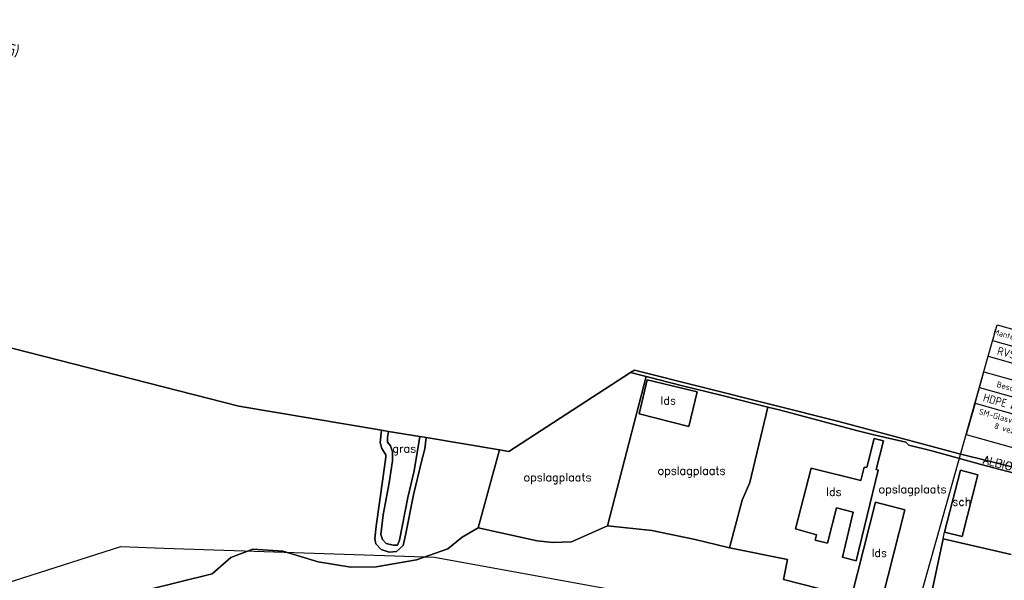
# Model space of a CAD drawing. Header units: millimetres. Extents: x 129727 to 131402, y 399018 to 399724.
# Tile 54 of 60: x 130380 to 130682, y 399401 to 399573. Entities that reach past the tile are written whole.
import ezdxf
from ezdxf.enums import TextEntityAlignment as Align

# ---------------------------------------------------------------- set-up
doc = ezdxf.new("R2010")
doc.units = ezdxf.units.MM
for name, color, linetype in [('EWD-EM-NW-KBLVLG', 1, 'Continuous'), ('EWD-LINE18', 1, 'Continuous'), ('EWD-MB-NW-MBUISVLG', 1, 'Continuous'), ('EWD-TO-NW-TXT35', 3, 'Continuous'), ('EWD-TXT18', 7, 'Continuous'), ('EWD-TXT25', 2, 'Continuous'), ('HTI_grens RWS', 162, 'FENCELINE1'), ('MDI-IN-OPNAMEGRENS', 7, 'Continuous'), ('MDI-VL-BEPLANTING', 7, 'Continuous'), ('MDI-VL-GRAS', 7, 'Continuous'), ('MDI-VL-GROND', 7, 'Continuous'), ('MDI-VL-TALUD', 7, 'Continuous'), ('MDI-VL-VERHARDING', 7, 'Continuous'), ('MDI-XX-BEBOUWING', 10, 'Continuous'), ('MDI-XX-GRAS', 7, 'Continuous'), ('MDI-XX-GROND', 255, 'Continuous'), ('MDI-XX-RASTER', 255, 'Continuous'), ('MDI-XX-TALUD', 84, 'Continuous'), ('MDI-XX-TEKST25', 12, 'Continuous'), ('MDI-XX-TERREINAFSCH', 253, 'Continuous')]:
    doc.layers.add(name, color=color, linetype=linetype)
doc.styles.add('ISO', font='ISO.SHX')
doc.styles.add('ROMANS25', font='ROMANS.shx', dxfattribs={"height": 2.5})
doc.linetypes.add('FENCELINE1', pattern='A,6.35,-2.54,[133,ltypeshp.shx,S=2.54,R=0,X=-2.54,Y=0],-2.54,25.4', length=36.83)

# ---------------------------------------------------------------- blocks, each defined once
blk = doc.blocks.new('OPM003')
at = {"layer": 'EWD-LINE18'}
for p, q in [((0, 10), (25, 10)), ((0, 10), (0, 0)), ((25, 10), (25, 0)), ((0, 0), (25, 0))]:
    blk.add_line(p, q, dxfattribs=at)
at = {"layer": 'EWD-TXT18', "style": 'ISO'}
for tag, p in [('2', (12.5, 5)), ('1', (12.5, 7.95)), ('3', (12.5, 2.05))]:
    blk.add_attdef(tag, text='', height=1.8, dxfattribs=at).set_placement(p, align=Align.MIDDLE)
blk = doc.blocks.new('MSVL-BO')
at = {"layer": 'EWD-LINE18'}
for p, q in [((0, 0), (0, 10)), ((0, 10), (25, 10)), ((25, 0), (25, 10)), ((0, 5), (25, 5)), ((0, 0), (25, 0))]:
    blk.add_line(p, q, dxfattribs=at)
at = {"layer": 'EWD-TXT18', "style": 'ISO'}
blk.add_attdef('1', text='', height=1.8, dxfattribs=at).set_placement((12.5, 7.5), align=Align.MIDDLE)
at = {"layer": 'EWD-TXT25', "style": 'ISO'}
blk.add_attdef('2', text='', height=2.5, dxfattribs=at).set_placement((12.5, 2.5), align=Align.MIDDLE)

msp = doc.modelspace()

# ---------------------------------------------------------------- linework, layer by layer
at = {"layer": 'EWD-MB-NW-MBUISVLG', "color": 8}
msp.add_lwpolyline([(130604.899, 399229.335), (130609.865, 399229.917), (130677.475, 399469.971)], dxfattribs=at)
at = {"layer": 'HTI_grens RWS', "linetype": 'FENCELINE1', "ltscale": 0.2}
msp.add_lwpolyline([(130347.361, 399391.311), (130410.656, 399411.458), (130423.893, 399411.003), (130507.091, 399408.144), (130646.799, 399382.729), (130721.278, 399373.55), (130789.952, 399298.039), (130802.988, 399295.4), (130832.29, 399314.934), (130892.238, 399299.981)], dxfattribs=at)
at = {"layer": 'MDI-IN-OPNAMEGRENS'}
for p, q in [((130446.983, 399454.554), (130291.188, 399494.294)), ((130568.607, 399465.715), (130567.39, 399464.927)), ((130631.545, 399449.851), (130568.607, 399465.715)), ((130567.39, 399464.927), (130529.968, 399440.685)), ((130490.849, 399447.223), (130446.983, 399454.554)), ((130492.999, 399446.864), (130490.849, 399447.223)), ((130668.203, 399440.064), (130631.545, 399449.851)), ((130502.651, 399445.25), (130492.999, 399446.864)), ((130504.619, 399444.922), (130502.651, 399445.25)), ((130527.141, 399441.158), (130504.619, 399444.922)), ((130529.968, 399440.685), (130527.141, 399441.158)), ((130732.606, 399423.99), (130668.203, 399440.064))]:
    msp.add_line(p, q, dxfattribs=at)
at = {"layer": 'MDI-VL-BEPLANTING'}
for p, q in [((130515.686, 399414.345), (130520.612, 399417.211)), ((130520.612, 399417.211), (130538.709, 399413.201)), ((130549.301, 399412.888), (130560.318, 399417.808)), ((130560.318, 399417.808), (130573.96, 399416.425)), ((130511.23, 399410.766), (130515.686, 399414.345)), ((130573.96, 399416.425), (130587.283, 399413.633)), ((130501.55, 399407.35), (130511.23, 399410.766)), ((130538.709, 399413.201), (130543.571, 399412.673)), ((130543.571, 399412.673), (130549.301, 399412.888)), ((130587.283, 399413.633), (130597.47, 399411.134)), ((130597.47, 399411.134), (130597.849, 399411.058)), ((130597.849, 399411.058), (130615.758, 399407.471)), ((130438.752, 399403.072), (130444.513, 399408.032)), ((130444.513, 399408.032), (130451.253, 399410.595)), ((130451.253, 399410.595), (130460.523, 399410.035)), ((130460.523, 399410.035), (130471.341, 399406.749)), ((130471.341, 399406.749), (130481.368, 399405.066)), ((130481.368, 399405.066), (130489.202, 399405.167)), ((130489.202, 399405.167), (130501.55, 399407.35)), ((130615.758, 399407.471), (130614.463, 399401.309)), ((130418.455, 399398.02), (130438.752, 399403.072)), ((130614.463, 399401.309), (130635.453, 399396.034))]:
    msp.add_line(p, q, dxfattribs=at)
at = {"layer": 'MDI-VL-GRAS'}
for p, q in [((130291.188, 399494.294), (130446.983, 399454.554)), ((130446.983, 399454.554), (130490.849, 399447.223)), ((130490.849, 399447.223), (130490.415, 399443.433)), ((130490.415, 399443.433), (130490.849, 399447.223)), ((130490.849, 399447.223), (130492.999, 399446.864)), ((130492.632, 399443.578), (130492.659, 399444.987)), ((130492.659, 399444.987), (130492.632, 399443.578)), ((130492.659, 399444.987), (130492.999, 399446.864)), ((130492.999, 399446.864), (130492.659, 399444.987)), ((130492.999, 399446.864), (130502.651, 399445.25)), ((130502.651, 399445.25), (130500.911, 399434.701)), ((130500.911, 399434.701), (130502.651, 399445.25)), ((130502.651, 399445.25), (130502.651, 399445.25)), ((130502.651, 399445.25), (130504.619, 399444.922)), ((130504.126, 399441.458), (130504.619, 399444.922)), ((130504.619, 399444.922), (130504.126, 399441.458)), ((130504.619, 399444.922), (130527.141, 399441.158)), ((130504.619, 399444.922), (130504.619, 399444.922)), ((130490.415, 399443.433), (130490.879, 399441.63)), ((130490.879, 399441.63), (130490.415, 399443.433)), ((130490.879, 399441.63), (130492.202, 399439.694)), ((130492.202, 399439.694), (130490.879, 399441.63)), ((130493.59, 399442.459), (130492.632, 399443.578)), ((130492.632, 399443.578), (130493.59, 399442.459)), ((130494.252, 399440.578), (130493.59, 399442.459)), ((130493.59, 399442.459), (130494.252, 399440.578)), ((130503.208, 399438.011), (130504.126, 399441.458)), ((130504.126, 399441.458), (130503.208, 399438.011)), ((130527.141, 399441.158), (130520.612, 399417.211)), ((130492.116, 399438.888), (130491.279, 399432.285)), ((130491.279, 399432.285), (130492.116, 399438.888)), ((130492.202, 399439.694), (130492.116, 399438.888)), ((130492.116, 399438.888), (130492.202, 399439.694)), ((130494.256, 399437.781), (130494.252, 399440.578)), ((130494.252, 399440.578), (130494.256, 399437.781)), ((130500.656, 399427.356), (130503.208, 399438.011)), ((130503.208, 399438.011), (130500.656, 399427.356)), ((130493.23, 399431.007), (130494.256, 399437.781)), ((130494.256, 399437.781), (130493.23, 399431.007)), ((130491.279, 399432.285), (130489.144, 399417.684)), ((130489.144, 399417.684), (130491.279, 399432.285)), ((130500.911, 399434.701), (130498.882, 399426.575)), ((130498.882, 399426.575), (130500.911, 399434.701)), ((130491.302, 399421.236), (130493.23, 399431.007)), ((130493.23, 399431.007), (130491.302, 399421.236)), ((130498.882, 399426.575), (130496.38, 399413.391)), ((130496.38, 399413.391), (130498.882, 399426.575)), ((130498.238, 399414.961), (130500.656, 399427.356)), ((130500.656, 399427.356), (130498.238, 399414.961)), ((130490.592, 399415.105), (130491.302, 399421.236)), ((130491.302, 399421.236), (130490.592, 399415.105)), ((130489.144, 399417.684), (130488.797, 399413.917)), ((130488.797, 399413.917), (130489.144, 399417.684)), ((130520.612, 399417.211), (130515.686, 399414.345)), ((130488.797, 399413.917), (130489.133, 399412.255)), ((130489.133, 399412.255), (130488.797, 399413.917)), ((130491.117, 399413.658), (130490.592, 399415.105)), ((130490.592, 399415.105), (130491.117, 399413.658)), ((130497.541, 399411.792), (130498.238, 399414.961)), ((130498.238, 399414.961), (130497.541, 399411.792)), ((130515.686, 399414.345), (130511.23, 399410.766)), ((130489.133, 399412.255), (130490.685, 399410.523)), ((130490.685, 399410.523), (130489.133, 399412.255)), ((130492.306, 399412.422), (130491.117, 399413.658)), ((130491.117, 399413.658), (130492.306, 399412.422)), ((130494.372, 399411.863), (130492.306, 399412.422)), ((130492.306, 399412.422), (130494.372, 399411.863)), ((130495.769, 399411.877), (130494.372, 399411.863)), ((130494.372, 399411.863), (130495.769, 399411.877)), ((130495.413, 399409.914), (130497.541, 399411.792)), ((130497.541, 399411.792), (130495.413, 399409.914)), ((130496.38, 399413.391), (130495.769, 399411.877)), ((130495.769, 399411.877), (130496.38, 399413.391)), ((130511.23, 399410.766), (130501.55, 399407.35)), ((130444.513, 399408.032), (130438.752, 399403.072)), ((130451.253, 399410.595), (130444.513, 399408.032)), ((130460.523, 399410.035), (130451.253, 399410.595)), ((130471.341, 399406.749), (130460.523, 399410.035)), ((130490.685, 399410.523), (130493.229, 399409.726)), ((130493.229, 399409.726), (130490.685, 399410.523)), ((130493.229, 399409.726), (130495.413, 399409.914)), ((130495.413, 399409.914), (130493.229, 399409.726)), ((130481.368, 399405.066), (130471.341, 399406.749)), ((130489.202, 399405.167), (130481.368, 399405.066)), ((130501.55, 399407.35), (130489.202, 399405.167)), ((130438.752, 399403.072), (130418.455, 399398.02))]:
    msp.add_line(p, q, dxfattribs=at)
at = {"layer": 'MDI-VL-GROND'}
for p, q in [((130529.968, 399440.685), (130567.39, 399464.927)), ((130572.199, 399463.707), (130560.318, 399417.808)), ((130560.318, 399417.808), (130572.199, 399463.707)), ((130567.39, 399464.927), (130572.199, 399463.707)), ((130572.601, 399462.666), (130570.054, 399452.232)), ((130572.199, 399463.707), (130583.443, 399460.854)), ((130587.926, 399458.98), (130572.601, 399462.666)), ((130572.601, 399462.666), (130572.601, 399462.666)), ((130583.443, 399460.854), (130590.994, 399458.988)), ((130585.334, 399448.343), (130587.926, 399458.98)), ((130590.994, 399458.988), (130596.069, 399457.814)), ((130596.069, 399457.814), (130609.7, 399454.325)), ((130609.7, 399454.325), (130604.108, 399431.15)), ((130604.108, 399431.15), (130609.7, 399454.325)), ((130609.7, 399454.325), (130613.109, 399453.452)), ((130613.109, 399453.452), (130617.736, 399452.276)), ((130570.054, 399452.232), (130585.334, 399448.343)), ((130617.736, 399452.276), (130636.969, 399447.168)), ((130636.969, 399447.168), (130641.843, 399445.873)), ((130642.417, 399444.68), (130640.094, 399435.776)), ((130641.843, 399445.873), (130652.088, 399443.503)), ((130645.259, 399443.961), (130642.417, 399444.68)), ((130520.612, 399417.211), (130527.141, 399441.158)), ((130527.141, 399441.158), (130529.968, 399440.685)), ((130643.012, 399435.151), (130645.259, 399443.961)), ((130652.088, 399443.503), (130653.059, 399442.567)), ((130653.059, 399442.567), (130660.092, 399440.86)), ((130660.092, 399440.86), (130675.341, 399436.722)), ((130622.953, 399435.593), (130618.132, 399416.863)), ((130638.297, 399431.751), (130622.953, 399435.593)), ((130622.953, 399435.593), (130622.953, 399435.593)), ((130639.255, 399435.861), (130638.297, 399431.751)), ((130640.094, 399435.776), (130639.255, 399435.861)), ((130643.562, 399434.933), (130643.012, 399435.151)), ((130675.341, 399436.722), (130690.553, 399432.601)), ((130636.839, 399407.089), (130643.562, 399434.933)), ((130668.976, 399434.949), (130663.981, 399415.833)), ((130674.302, 399433.542), (130668.976, 399434.949)), ((130669.415, 399414.544), (130674.302, 399433.542)), ((130604.108, 399431.15), (130601.741, 399425.705)), ((130601.741, 399425.705), (130604.108, 399431.15)), ((130601.741, 399425.705), (130597.849, 399411.058)), ((130597.849, 399411.058), (130601.741, 399425.705)), ((130628.038, 399412.534), (130630.79, 399423.362)), ((130630.79, 399423.362), (130635.887, 399422.015)), ((130642.755, 399425.053), (130635.453, 399396.034)), ((130651.815, 399422.714), (130642.755, 399425.053)), ((130635.887, 399422.015), (130632.622, 399408.163)), ((130644.899, 399395.681), (130651.815, 399422.714)), ((130538.709, 399413.201), (130520.612, 399417.211)), ((130560.318, 399417.808), (130549.301, 399412.888)), ((130560.318, 399417.808), (130560.318, 399417.808)), ((130573.96, 399416.425), (130560.318, 399417.808)), ((130618.132, 399416.863), (130624.599, 399415.071)), ((130587.283, 399413.633), (130573.96, 399416.425)), ((130624.599, 399415.071), (130624.19, 399413.416)), ((130663.561, 399413.862), (130658.559, 399390.396)), ((130658.559, 399390.396), (130663.561, 399413.862)), ((130684.556, 399408.965), (130663.561, 399413.862)), ((130663.561, 399413.862), (130684.556, 399408.965)), ((130663.981, 399415.833), (130669.415, 399414.544)), ((130663.981, 399415.833), (130663.981, 399415.833)), ((130543.571, 399412.673), (130538.709, 399413.201)), ((130549.301, 399412.888), (130543.571, 399412.673)), ((130597.47, 399411.134), (130587.283, 399413.633)), ((130597.849, 399411.058), (130597.47, 399411.134)), ((130597.849, 399411.058), (130597.849, 399411.058)), ((130615.758, 399407.471), (130597.849, 399411.058)), ((130624.19, 399413.416), (130628.038, 399412.534)), ((130632.622, 399408.163), (130636.839, 399407.089)), ((130614.463, 399401.309), (130615.758, 399407.471)), ((130635.453, 399396.034), (130614.463, 399401.309))]:
    msp.add_line(p, q, dxfattribs=at)
at = {"layer": 'MDI-VL-TALUD'}
for p, q in [((130490.415, 399443.433), (130490.849, 399447.223)), ((130490.849, 399447.223), (130492.999, 399446.864)), ((130492.659, 399444.987), (130492.632, 399443.578)), ((130492.999, 399446.864), (130492.659, 399444.987)), ((130500.911, 399434.701), (130502.651, 399445.25)), ((130502.651, 399445.25), (130504.619, 399444.922)), ((130504.619, 399444.922), (130504.126, 399441.458)), ((130504.619, 399444.922), (130504.619, 399444.922)), ((130490.879, 399441.63), (130490.415, 399443.433)), ((130492.202, 399439.694), (130490.879, 399441.63)), ((130492.632, 399443.578), (130493.59, 399442.459)), ((130493.59, 399442.459), (130494.252, 399440.578)), ((130504.126, 399441.458), (130503.208, 399438.011)), ((130491.279, 399432.285), (130492.116, 399438.888)), ((130492.116, 399438.888), (130492.202, 399439.694)), ((130494.252, 399440.578), (130494.256, 399437.781)), ((130503.208, 399438.011), (130500.656, 399427.356)), ((130494.256, 399437.781), (130493.23, 399431.007)), ((130489.144, 399417.684), (130491.279, 399432.285)), ((130498.882, 399426.575), (130500.911, 399434.701)), ((130493.23, 399431.007), (130491.302, 399421.236)), ((130496.38, 399413.391), (130498.882, 399426.575)), ((130500.656, 399427.356), (130498.238, 399414.961)), ((130491.302, 399421.236), (130490.592, 399415.105)), ((130488.797, 399413.917), (130489.144, 399417.684)), ((130489.133, 399412.255), (130488.797, 399413.917)), ((130490.592, 399415.105), (130491.117, 399413.658)), ((130498.238, 399414.961), (130497.541, 399411.792)), ((130490.685, 399410.523), (130489.133, 399412.255)), ((130491.117, 399413.658), (130492.306, 399412.422)), ((130492.306, 399412.422), (130494.372, 399411.863)), ((130494.372, 399411.863), (130495.769, 399411.877)), ((130497.541, 399411.792), (130495.413, 399409.914)), ((130495.769, 399411.877), (130496.38, 399413.391)), ((130493.229, 399409.726), (130490.685, 399410.523)), ((130495.413, 399409.914), (130493.229, 399409.726))]:
    msp.add_line(p, q, dxfattribs=at)
at = {"layer": 'MDI-VL-VERHARDING'}
for p, q in [((130567.39, 399464.927), (130568.607, 399465.715)), ((130568.607, 399465.715), (130631.545, 399449.851)), ((130572.199, 399463.707), (130567.39, 399464.927)), ((130583.443, 399460.854), (130572.199, 399463.707)), ((130590.994, 399458.988), (130583.443, 399460.854)), ((130596.069, 399457.814), (130590.994, 399458.988)), ((130609.7, 399454.325), (130596.069, 399457.814)), ((130613.109, 399453.452), (130609.7, 399454.325)), ((130617.736, 399452.276), (130613.109, 399453.452)), ((130636.969, 399447.168), (130617.736, 399452.276)), ((130631.545, 399449.851), (130668.203, 399440.064)), ((130641.843, 399445.873), (130636.969, 399447.168)), ((130636.969, 399447.168), (130636.969, 399447.168)), ((130652.088, 399443.503), (130641.843, 399445.873)), ((130653.059, 399442.567), (130652.088, 399443.503)), ((130660.092, 399440.86), (130653.059, 399442.567)), ((130675.341, 399436.722), (130660.092, 399440.86)), ((130668.203, 399440.064), (130732.606, 399423.99)), ((130690.553, 399432.601), (130675.341, 399436.722))]:
    msp.add_line(p, q, dxfattribs=at)
at = {"layer": 'MDI-XX-BEBOUWING'}
for p, q in [((130570.054, 399452.232), (130572.601, 399462.666)), ((130572.601, 399462.666), (130587.926, 399458.98)), ((130572.601, 399462.666), (130572.601, 399462.666)), ((130587.926, 399458.98), (130585.334, 399448.343)), ((130585.334, 399448.343), (130570.054, 399452.232)), ((130640.094, 399435.776), (130642.417, 399444.68)), ((130642.417, 399444.68), (130645.259, 399443.961)), ((130645.259, 399443.961), (130643.012, 399435.151)), ((130618.132, 399416.863), (130622.953, 399435.593)), ((130622.953, 399435.593), (130638.297, 399431.751)), ((130622.953, 399435.593), (130622.953, 399435.593)), ((130638.297, 399431.751), (130639.255, 399435.861)), ((130639.255, 399435.861), (130640.094, 399435.776)), ((130643.012, 399435.151), (130643.562, 399434.933)), ((130643.562, 399434.933), (130636.839, 399407.089)), ((130663.981, 399415.833), (130668.976, 399434.949)), ((130668.976, 399434.949), (130674.302, 399433.542)), ((130674.302, 399433.542), (130669.415, 399414.544)), ((130630.79, 399423.362), (130628.038, 399412.534)), ((130635.887, 399422.015), (130630.79, 399423.362)), ((130635.453, 399396.034), (130642.755, 399425.053)), ((130642.755, 399425.053), (130651.815, 399422.714)), ((130632.622, 399408.163), (130635.887, 399422.015)), ((130651.815, 399422.714), (130644.899, 399395.681)), ((130624.599, 399415.071), (130618.132, 399416.863)), ((130624.19, 399413.416), (130624.599, 399415.071)), ((130669.415, 399414.544), (130663.981, 399415.833)), ((130663.981, 399415.833), (130663.981, 399415.833)), ((130628.038, 399412.534), (130624.19, 399413.416)), ((130636.839, 399407.089), (130632.622, 399408.163))]:
    msp.add_line(p, q, dxfattribs=at)
at = {"layer": 'MDI-XX-RASTER'}
for p, q in [((130560.318, 399417.808), (130572.199, 399463.707)), ((130572.199, 399463.707), (130567.39, 399464.927)), ((130583.443, 399460.854), (130572.199, 399463.707)), ((130590.994, 399458.988), (130583.443, 399460.854)), ((130609.7, 399454.325), (130596.069, 399457.814)), ((130604.108, 399431.15), (130609.7, 399454.325)), ((130613.109, 399453.452), (130609.7, 399454.325)), ((130636.969, 399447.168), (130617.736, 399452.276)), ((130652.088, 399443.503), (130641.843, 399445.873)), ((130527.141, 399441.158), (130520.612, 399417.211)), ((130653.059, 399442.567), (130652.088, 399443.503)), ((130675.341, 399436.722), (130660.092, 399440.86)), ((130690.553, 399432.601), (130675.341, 399436.722)), ((130601.741, 399425.705), (130604.108, 399431.15)), ((130597.849, 399411.058), (130601.741, 399425.705)), ((130658.559, 399390.396), (130663.561, 399413.862)), ((130663.561, 399413.862), (130663.981, 399415.833)), ((130684.556, 399408.965), (130663.561, 399413.862)), ((130615.758, 399407.471), (130614.463, 399401.309)), ((130614.463, 399401.309), (130635.453, 399396.034))]:
    msp.add_line(p, q, dxfattribs=at)
at = {"layer": 'MDI-XX-TALUD'}
for p, q in [((130490.849, 399447.223), (130490.415, 399443.433)), ((130492.659, 399444.987), (130492.632, 399443.578)), ((130492.999, 399446.864), (130492.659, 399444.987)), ((130500.911, 399434.701), (130502.651, 399445.25)), ((130504.126, 399441.458), (130504.619, 399444.922)), ((130490.415, 399443.433), (130490.879, 399441.63)), ((130490.879, 399441.63), (130492.202, 399439.694)), ((130492.632, 399443.578), (130493.59, 399442.459)), ((130493.59, 399442.459), (130494.252, 399440.578)), ((130503.208, 399438.011), (130504.126, 399441.458)), ((130492.116, 399438.888), (130491.279, 399432.285)), ((130492.202, 399439.694), (130492.116, 399438.888)), ((130494.252, 399440.578), (130494.256, 399437.781)), ((130500.656, 399427.356), (130503.208, 399438.011)), ((130494.256, 399437.781), (130493.23, 399431.007)), ((130491.279, 399432.285), (130489.144, 399417.684)), ((130498.882, 399426.575), (130500.911, 399434.701)), ((130493.23, 399431.007), (130491.302, 399421.236)), ((130496.38, 399413.391), (130498.882, 399426.575)), ((130498.238, 399414.961), (130500.656, 399427.356)), ((130491.302, 399421.236), (130490.592, 399415.105)), ((130489.144, 399417.684), (130488.797, 399413.917)), ((130488.797, 399413.917), (130489.133, 399412.255)), ((130490.592, 399415.105), (130491.117, 399413.658)), ((130497.541, 399411.792), (130498.238, 399414.961)), ((130489.133, 399412.255), (130490.685, 399410.523)), ((130491.117, 399413.658), (130492.306, 399412.422)), ((130492.306, 399412.422), (130494.372, 399411.863)), ((130494.372, 399411.863), (130495.769, 399411.877)), ((130495.413, 399409.914), (130497.541, 399411.792)), ((130495.769, 399411.877), (130496.38, 399413.391)), ((130490.685, 399410.523), (130493.229, 399409.726)), ((130493.229, 399409.726), (130495.413, 399409.914))]:
    msp.add_line(p, q, dxfattribs=at)
at = {"layer": 'MDI-XX-TERREINAFSCH'}
for p, q in [((130596.069, 399457.814), (130590.994, 399458.988)), ((130617.736, 399452.276), (130613.109, 399453.452)), ((130641.843, 399445.873), (130636.969, 399447.168)), ((130660.092, 399440.86), (130653.059, 399442.567)), ((130515.686, 399414.345), (130520.612, 399417.211)), ((130520.612, 399417.211), (130538.709, 399413.201)), ((130549.301, 399412.888), (130560.318, 399417.808)), ((130560.318, 399417.808), (130573.96, 399416.425)), ((130511.23, 399410.766), (130515.686, 399414.345)), ((130573.96, 399416.425), (130587.283, 399413.633)), ((130501.55, 399407.35), (130511.23, 399410.766)), ((130538.709, 399413.201), (130543.571, 399412.673)), ((130543.571, 399412.673), (130549.301, 399412.888)), ((130587.283, 399413.633), (130597.47, 399411.134)), ((130597.47, 399411.134), (130597.849, 399411.058)), ((130597.849, 399411.058), (130615.758, 399407.471)), ((130438.752, 399403.072), (130444.513, 399408.032)), ((130444.513, 399408.032), (130451.253, 399410.595)), ((130451.253, 399410.595), (130460.523, 399410.035)), ((130460.523, 399410.035), (130471.341, 399406.749)), ((130471.341, 399406.749), (130481.368, 399405.066)), ((130481.368, 399405.066), (130489.202, 399405.167)), ((130489.202, 399405.167), (130501.55, 399407.35)), ((130438.752, 399403.072), (130418.455, 399398.02))]:
    msp.add_line(p, q, dxfattribs=at)

# ---------------------------------------------------------------- block references
at = {"layer": 'EWD-EM-NW-KBLVLG', "color": 8, "rotation": 344.2703474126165}
for name, p, values in [('MSVL-BO', (130673.409, 399455.533), {'1': 'Beschermbuis', '2': 'HDPE %%c 50 mm'}), ('OPM003', (130670.698, 399445.908), {'1': 'SM-Glasvezelkabel', '2': '8 vezels'})]:
    msp.add_blockref(name, p, dxfattribs=at).add_auto_attribs(values)
at = {"layer": 'EWD-MB-NW-MBUISVLG', "color": 8, "rotation": 344.2703474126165}
msp.add_blockref('MSVL-BO', (130677.475, 399469.971), dxfattribs=at).add_auto_attribs({'1': 'Mantelbuis+det.spoelen', '2': 'RVS %%c 125 mm'})

# ---------------------------------------------------------------- texts
at = {"layer": 'EWD-TO-NW-TXT35', "style": 'ISO'}
msp.add_text('(GEM. TILBURG)', height=3.5, rotation=344.27035, dxfattribs=at).set_placement((130350.262, 399569.959))
at = {"layer": 'MDI-XX-BEBOUWING', "style": 'ROMANS25'}
for s, p in [('lds', (130579.042, 399456.343)), ('lds', (130629.988, 399428.301)), ('sch', (130669.353, 399425.253)), ('lds', (130643.956, 399409.507))]:
    msp.add_text(s, height=2.5, dxfattribs=at).set_placement(p, align=Align.MIDDLE_CENTER)
at = {"layer": 'MDI-XX-GRAS', "style": 'ROMANS25'}
msp.add_text('gras', height=2.5, dxfattribs=at).set_placement((130497.822, 399441.625), align=Align.MIDDLE_CENTER)
at = {"layer": 'MDI-XX-GROND', "style": 'ROMANS25'}
for p in [(130586.209, 399434.79), (130544.965, 399432.758), (130654.183, 399429.13)]:
    msp.add_text('opslagplaats', height=2.5, dxfattribs=at).set_placement(p, align=Align.MIDDLE_CENTER)
at = {"layer": 'MDI-XX-TEKST25', "style": 'ROMANS25'}
msp.add_text('ALBIONSTRAAT', height=2.5, rotation=345.74269, dxfattribs=at).set_placement((130687.25, 399435.39), align=Align.MIDDLE_CENTER)

doc.saveas('drawing.dxf')
